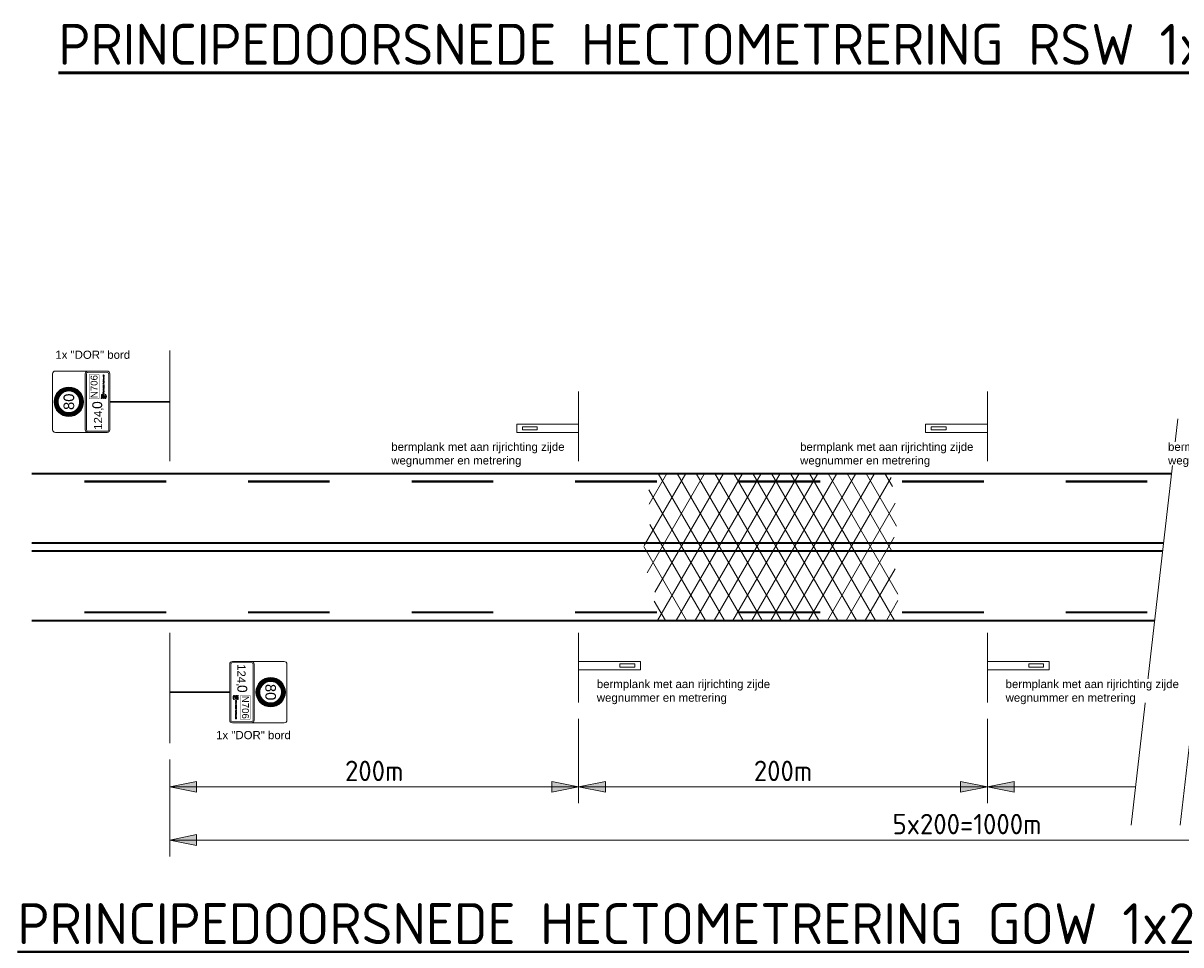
# Model space of a CAD drawing. Header units: metres. Extents: x -699 to 2316, y -1199 to 781.
# Tile 121 of 256: x -97 to -82, y -102 to -90. Entities that reach past the tile are written whole.
import ezdxf
from ezdxf.enums import TextEntityAlignment as Align

# ---------------------------------------------------------------- set-up
doc = ezdxf.new("R2010")
doc.units = ezdxf.units.M
doc.header["$PDMODE"] = 1
doc.linetypes.add('XX-CENTER', pattern=[8, 5, -1, 1, -1])
for name, color, linetype, lineweight in [('B-WE-VW-VERKEERSTEKEN_BORD-G', 7, 'Continuous', 18), ('N-WE-VH-KANTVERHARDING-G', 210, 'Continuous', 35), ('N-WE-VH-VERHARDING_ASFALT-A', 252, 'Continuous', 18), ('N-WE-VW-MARKERING_LANGS_STREEP_DOORGETROKKEN_020-G', 7, 'Continuous', 18), ('X-XX-AL-AANPIJLING-M-100', 7, 'Continuous', 18), ('X-XX-AL-T50', 130, 'Continuous', 50), ('X-XX-AL-VERWIJZING_DOORSNEDE-G', 7, 'XX-CENTER', 18)]:
    doc.layers.add(name, color=color, linetype=linetype, lineweight=lineweight)
doc.styles.add('ariel', font='arial.ttf')
doc.styles.add('borden', font='arial.ttf')
doc.styles.add('NLCS-ISO', font='NLCS-ISO.ttf')
doc.styles.add('NLCS-ISO Standaard', font='NLCS-ISO.ttf')
doc.dimstyles.new('NLCS-M100-T25-Pijl-A', dxfattribs={"dimtxt": 0.25, "dimasz": 0.1875, "dimexe": 0.2, "dimexo": 0.2, "dimgap": 0.07, "dimtad": 1, "dimlfac": -1, "dimzin": 0, "dimdsep": 46, "dimtxsty": 'NLCS-ISO Standaard', "dimblk": 'Pijl', "dimblk1": 'Pijl', "dimblk2": 'Pijl', "dimcen": 2.5, "dimdle": 2, "dimclrd": 256, "dimclre": 256, "dimclrt": 256, "dimadec": 0, "dimazin": 0, "dimtfac": 1, "dimtofl": 0, "dimtmove": 0, "dimatfit": 3, "dimldrblk": 'Pijl', "dimfxl": 1, "dimtolj": 1, "dimtzin": 0, "dimlwd": 18, "dimlwe": 18, "dimarcsym": 0})

# ---------------------------------------------------------------- blocks, each defined once
blk = doc.blocks.new('Pijl')
h = blk.add_hatch(color=256)
h.paths.add_polyline_path([(0, 0), (-1.75, 0.352), (-1.75, 0)])
h.paths.add_polyline_path([(-1.75, 0), (-1.75, -0.352), (0, 0)])
for p, q in [((-1.902, 0), (0, 0)), ((0, 0), (-1.75, 0.352)), ((-1.75, 0.352), (-1.75, -0.352)), ((0, 0), (-1.75, -0.352))]:
    blk.add_line(p, q)
blk = doc.blocks.new('*D623')
at = {"layer": 'Defpoints', "color": 0, "transparency": 16777216}
for p in [(-89.817, -98.774), (-94.817, -99.274), (-89.817, -99.807)]:
    blk.add_point(p, dxfattribs=at)
at = {"layer": 'X-XX-AL-AANPIJLING-M-100', "lineweight": 18, "transparency": 16777216}
for p, q in [((-89.817, -98.974), (-89.817, -100.007)), ((-94.817, -99.474), (-94.817, -100.007)), ((-94.63, -99.807), (-90.005, -99.807))]:
    blk.add_line(p, q, dxfattribs=at)
at = {"layer": 'X-XX-AL-AANPIJLING-M-100', "lineweight": 18, "transparency": 16777216, "xscale": 0.1875, "yscale": 0.1875, "zscale": 0.1875, "rotation": 180}
blk.add_blockref('Pijl', (-94.817, -99.807), dxfattribs=at)
at = {"layer": 'X-XX-AL-AANPIJLING-M-100', "lineweight": 18, "transparency": 16777216, "xscale": 0.1875, "yscale": 0.1875, "zscale": 0.1875}
blk.add_blockref('Pijl', (-89.817, -99.807), dxfattribs=at)
at = {"layer": 'X-XX-AL-AANPIJLING-M-100', "transparency": 16777216, "insert": (-92.317, -99.612), "char_height": 0.25, "attachment_point": 5, "style": 'NLCS-ISO Standaard'}
blk.add_mtext('\\A1;200m', dxfattribs=at)
blk = doc.blocks.new('*D624')
at = {"layer": 'Defpoints', "color": 0, "transparency": 16777216}
for p in [(-89.817, -98.774), (-84.817, -98.774), (-84.817, -99.807)]:
    blk.add_point(p, dxfattribs=at)
at = {"layer": 'X-XX-AL-AANPIJLING-M-100', "lineweight": 18, "transparency": 16777216}
for p, q in [((-89.817, -98.974), (-89.817, -100.007)), ((-84.817, -98.974), (-84.817, -100.007)), ((-89.63, -99.807), (-85.005, -99.807))]:
    blk.add_line(p, q, dxfattribs=at)
at = {"layer": 'X-XX-AL-AANPIJLING-M-100', "lineweight": 18, "transparency": 16777216, "xscale": 0.1875, "yscale": 0.1875, "zscale": 0.1875, "rotation": 180}
blk.add_blockref('Pijl', (-89.817, -99.807), dxfattribs=at)
at = {"layer": 'X-XX-AL-AANPIJLING-M-100', "lineweight": 18, "transparency": 16777216, "xscale": 0.1875, "yscale": 0.1875, "zscale": 0.1875}
blk.add_blockref('Pijl', (-84.817, -99.807), dxfattribs=at)
at = {"layer": 'X-XX-AL-AANPIJLING-M-100', "transparency": 16777216, "insert": (-87.317, -99.612), "char_height": 0.25, "attachment_point": 5, "style": 'NLCS-ISO Standaard'}
blk.add_mtext('\\A1;200m', dxfattribs=at)
blk = doc.blocks.new('*D645')
at = {"layer": 'Defpoints', "color": 0, "transparency": 16777216}
for p in [(-94.817, -99.274), (-75.317, -99.274), (-75.317, -100.457)]:
    blk.add_point(p, dxfattribs=at)
at = {"layer": 'X-XX-AL-AANPIJLING-M-100', "lineweight": 18, "transparency": 16777216}
for p, q in [((-94.817, -99.474), (-94.817, -100.657)), ((-75.317, -99.474), (-75.317, -100.657)), ((-94.63, -100.457), (-75.505, -100.457))]:
    blk.add_line(p, q, dxfattribs=at)
at = {"layer": 'X-XX-AL-AANPIJLING-M-100', "lineweight": 18, "transparency": 16777216, "xscale": 0.1875, "yscale": 0.1875, "zscale": 0.1875, "rotation": 180}
blk.add_blockref('Pijl', (-94.817, -100.457), dxfattribs=at)
at = {"layer": 'X-XX-AL-AANPIJLING-M-100', "lineweight": 18, "transparency": 16777216, "xscale": 0.1875, "yscale": 0.1875, "zscale": 0.1875}
blk.add_blockref('Pijl', (-75.317, -100.457), dxfattribs=at)
at = {"layer": 'X-XX-AL-AANPIJLING-M-100', "transparency": 16777216, "insert": (-85.067, -100.262), "char_height": 0.25, "attachment_point": 5, "style": 'NLCS-ISO Standaard'}
blk.add_mtext('\\A1;5x200=1000m', dxfattribs=at)
blk = doc.blocks.new('Logo_PFL_Contour_HBBORD')
at = {"layer": 'B-WE-VW-VERKEERSTEKEN_BORD-G', "color": 8, "lineweight": 5}
for points in [[(-0.0634, -0.0163), (-0.0482, -0.0163), (-0.0482, -0.0138), (-0.0634, -0.0138), (-0.0634, -0.0163)], [(-0.0142, -0.0302), (-0.0142, -0.0247), (-0.0133, -0.0247), (-0.0133, -0.0302), (-0.0142, -0.0302)], [(0.0037, -0.0302), (0.0037, -0.0247), (0.0046, -0.0247), (0.0046, -0.0302), (0.0037, -0.0302)], [(0.0076, -0.0302), (0.0076, -0.0247), (0.0107, -0.0247), (0.0107, -0.0254), (0.0086, -0.0254), (0.0086, -0.027), (0.0106, -0.027), (0.0106, -0.0277), (0.0086, -0.0277), (0.0086, -0.0294), (0.0107, -0.0294), (0.0107, -0.0302), (0.0076, -0.0302)], [(0.0175, -0.0238), (0.0175, -0.0261), (0.0201, -0.0261), (0.0201, -0.0269), (0.0175, -0.0269), (0.0175, -0.0302), (0.0166, -0.0302), (0.0166, -0.023), (0.0202, -0.023), (0.0202, -0.0238), (0.0175, -0.0238)], [(0.0226, -0.0302), (0.0226, -0.0247), (0.0235, -0.0247), (0.0235, -0.0293), (0.0255, -0.0293), (0.0255, -0.0302), (0.0226, -0.0302)], [(0.0277, -0.0302), (0.0277, -0.0247), (0.0308, -0.0247), (0.0308, -0.0254), (0.0287, -0.0254), (0.0287, -0.027), (0.0307, -0.027), (0.0307, -0.0277), (0.0287, -0.0277), (0.0287, -0.0294), (0.0308, -0.0294), (0.0308, -0.0302), (0.0277, -0.0302)], [(0.0473, -0.0302), (0.0473, -0.0247), (0.0482, -0.0247), (0.0482, -0.0293), (0.0502, -0.0293), (0.0502, -0.0302), (0.0473, -0.0302)], [(0.0559, -0.0302), (0.0555, -0.029), (0.053, -0.029), (0.0526, -0.0302), (0.0516, -0.0302), (0.0537, -0.0247), (0.0548, -0.0247), (0.057, -0.0302), (0.0559, -0.0302)]]:
    blk.add_lwpolyline(points, dxfattribs=at)
for points, knots in [([(-0.0621, -0.039), (-0.0634, -0.0387), (-0.0642, -0.0384), (-0.0652, -0.0381), (-0.0652, -0.0381), (-0.0626, -0.0335), (-0.0626, -0.0335), (-0.0626, -0.0335), (-0.0597, -0.0278), (-0.0534, -0.0278), (-0.0529, -0.0278), (-0.0512, -0.028), (-0.0512, -0.028), (-0.0512, -0.028), (-0.0509, -0.0252), (-0.0568, -0.0249), (-0.0618, -0.0247), (-0.064, -0.0216), (-0.0652, -0.0204), (-0.0667, -0.019), (-0.0708, -0.0172), (-0.0712, -0.017), (-0.0718, -0.0168), (-0.0722, -0.0162), (-0.0722, -0.0156), (-0.0722, -0.0156), (-0.0722, -0.0121), (-0.0722, -0.0121), (-0.0722, -0.0127), (-0.0719, -0.0131), (-0.0712, -0.0134), (-0.0709, -0.0136), (-0.0655, -0.0165), (-0.064, -0.0179), (-0.0626, -0.0191), (-0.0601, -0.0225), (-0.0564, -0.0225), (-0.0564, -0.0225), (-0.0561, -0.0225), (-0.0561, -0.0225), (-0.0544, -0.0225), (-0.0508, -0.0211), (-0.0491, -0.0202), (-0.0488, -0.0201), (-0.0483, -0.0199), (-0.0482, -0.0194), (-0.0482, -0.0194), (-0.0482, -0.0216), (-0.0482, -0.0216), (-0.0482, -0.0222), (-0.0486, -0.0223), (-0.0491, -0.0225), (-0.0501, -0.023), (-0.0523, -0.024), (-0.0523, -0.024), (-0.0521, -0.0241), (-0.052, -0.0241), (-0.0518, -0.0242), (-0.0491, -0.0255), (-0.0489, -0.028), (-0.0489, -0.028), (-0.0489, -0.028), (-0.0487, -0.0302), (-0.0487, -0.0302), (-0.0487, -0.0302), (-0.051, -0.0297), (-0.0529, -0.0297), (-0.0581, -0.0297), (-0.0604, -0.0349), (-0.0604, -0.0349), (-0.0604, -0.0349), (-0.0621, -0.039), (-0.0621, -0.039)], [0, 0, 0, 0, 1, 1, 1, 2, 2, 2, 3, 3, 3, 4, 4, 4, 5, 5, 5, 6, 6, 6, 7, 7, 7, 8, 8, 8, 9, 9, 9, 10, 10, 10, 11, 11, 11, 12, 12, 12, 13, 13, 13, 14, 14, 14, 15, 15, 15, 16, 16, 16, 17, 17, 17, 18, 18, 18, 19, 19, 19, 20, 20, 20, 21, 21, 21, 22, 22, 22, 23, 23, 23, 24, 24, 24, 24]), ([(-0.0717, -0.0344), (-0.0717, -0.0344), (-0.0661, -0.029), (-0.0661, -0.029), (-0.0661, -0.029), (-0.0693, -0.0276), (-0.0713, -0.0268), (-0.0719, -0.0266), (-0.0722, -0.0261), (-0.0722, -0.0255), (-0.0722, -0.0255), (-0.0722, -0.0226), (-0.0722, -0.0226), (-0.0722, -0.0232), (-0.0719, -0.0236), (-0.0713, -0.0239), (-0.0672, -0.0259), (-0.0625, -0.0283), (-0.0625, -0.0283), (-0.0625, -0.0283), (-0.0693, -0.0362), (-0.0693, -0.0362), (-0.0701, -0.0357), (-0.0709, -0.035), (-0.0717, -0.0344)], [0, 0, 0, 0, 1, 1, 1, 2, 2, 2, 3, 3, 3, 4, 4, 4, 5, 5, 5, 6, 6, 6, 7, 7, 7, 8, 8, 8, 8]), ([(-0.0721, -0.0406), (-0.0687, -0.0433), (-0.0648, -0.0448), (-0.0602, -0.0448), (-0.0557, -0.0448), (-0.0516, -0.0432), (-0.0483, -0.0407), (-0.0483, -0.0407), (-0.0483, -0.0371), (-0.0483, -0.0371), (-0.0514, -0.0402), (-0.0554, -0.0419), (-0.0602, -0.0419), (-0.0651, -0.0419), (-0.0685, -0.0402), (-0.0721, -0.037), (-0.0721, -0.037), (-0.0721, -0.0406), (-0.0721, -0.0406)], [0, 0, 0, 0, 1, 1, 1, 2, 2, 2, 3, 3, 3, 4, 4, 4, 5, 5, 5, 6, 6, 6, 6]), ([(-0.0393, -0.0275), (-0.0395, -0.0275), (-0.0397, -0.0275), (-0.0399, -0.0274), (-0.0399, -0.0274), (-0.0399, -0.0302), (-0.0399, -0.0302), (-0.0399, -0.0302), (-0.0409, -0.0302), (-0.0409, -0.0302), (-0.0409, -0.0302), (-0.0409, -0.023), (-0.0409, -0.023), (-0.0404, -0.023), (-0.0398, -0.023), (-0.0391, -0.023), (-0.0375, -0.023), (-0.0366, -0.0238), (-0.0366, -0.0251), (-0.0366, -0.0265), (-0.0377, -0.0275), (-0.0393, -0.0275)], [0, 0, 0, 0, 1, 1, 1, 2, 2, 2, 3, 3, 3, 4, 4, 4, 5, 5, 5, 6, 6, 6, 7, 7, 7, 7]), ([(-0.0392, -0.0238), (-0.0395, -0.0238), (-0.0397, -0.0238), (-0.0399, -0.0238), (-0.0399, -0.0238), (-0.0399, -0.0266), (-0.0399, -0.0266), (-0.0397, -0.0266), (-0.0395, -0.0267), (-0.0393, -0.0267), (-0.0383, -0.0266), (-0.0376, -0.0261), (-0.0376, -0.0252), (-0.0376, -0.0243), (-0.0381, -0.0238), (-0.0392, -0.0238)], [0, 0, 0, 0, 1, 1, 1, 2, 2, 2, 3, 3, 3, 4, 4, 4, 5, 5, 5, 5]), ([(-0.0315, -0.0302), (-0.0315, -0.0302), (-0.0333, -0.0278), (-0.0333, -0.0278), (-0.0333, -0.0278), (-0.0333, -0.0278), (-0.0333, -0.0278), (-0.0333, -0.0278), (-0.0333, -0.0302), (-0.0333, -0.0302), (-0.0333, -0.0302), (-0.0343, -0.0302), (-0.0343, -0.0302), (-0.0343, -0.0302), (-0.0343, -0.0247), (-0.0343, -0.0247), (-0.0339, -0.0246), (-0.0333, -0.0246), (-0.0327, -0.0246), (-0.0314, -0.0246), (-0.0306, -0.0251), (-0.0306, -0.0261), (-0.0306, -0.027), (-0.0313, -0.0276), (-0.0323, -0.0277), (-0.0322, -0.0278), (-0.032, -0.0281), (-0.0318, -0.0283), (-0.0318, -0.0283), (-0.0303, -0.0302), (-0.0303, -0.0302), (-0.0303, -0.0302), (-0.0315, -0.0302), (-0.0315, -0.0302)], [0, 0, 0, 0, 1, 1, 1, 2, 2, 2, 3, 3, 3, 4, 4, 4, 5, 5, 5, 6, 6, 6, 7, 7, 7, 8, 8, 8, 9, 9, 9, 10, 10, 10, 11, 11, 11, 11]), ([(-0.0328, -0.0254), (-0.033, -0.0254), (-0.0332, -0.0254), (-0.0333, -0.0254), (-0.0333, -0.0254), (-0.0333, -0.0271), (-0.0333, -0.0271), (-0.0332, -0.0271), (-0.033, -0.0272), (-0.0328, -0.0272), (-0.0321, -0.0272), (-0.0317, -0.0268), (-0.0317, -0.0262), (-0.0317, -0.0257), (-0.0321, -0.0254), (-0.0328, -0.0254)], [0, 0, 0, 0, 1, 1, 1, 2, 2, 2, 3, 3, 3, 4, 4, 4, 5, 5, 5, 5]), ([(-0.0259, -0.0302), (-0.0277, -0.0302), (-0.0285, -0.0291), (-0.0285, -0.0275), (-0.0285, -0.0257), (-0.0272, -0.0246), (-0.0257, -0.0246), (-0.0241, -0.0246), (-0.023, -0.0255), (-0.023, -0.0274), (-0.023, -0.0292), (-0.0243, -0.0302), (-0.0259, -0.0302)], [0, 0, 0, 0, 1, 1, 1, 2, 2, 2, 3, 3, 3, 4, 4, 4, 4]), ([(-0.0258, -0.0254), (-0.0267, -0.0254), (-0.0275, -0.0261), (-0.0275, -0.0274), (-0.0275, -0.0285), (-0.027, -0.0294), (-0.0258, -0.0294), (-0.0248, -0.0294), (-0.0241, -0.0288), (-0.0241, -0.0274), (-0.0241, -0.0261), (-0.0247, -0.0254), (-0.0258, -0.0254)], [0, 0, 0, 0, 1, 1, 1, 2, 2, 2, 3, 3, 3, 4, 4, 4, 4]), ([(-0.0184, -0.0302), (-0.0184, -0.0302), (-0.0195, -0.0302), (-0.0195, -0.0302), (-0.0195, -0.0302), (-0.0216, -0.0247), (-0.0216, -0.0247), (-0.0216, -0.0247), (-0.0205, -0.0247), (-0.0205, -0.0247), (-0.0205, -0.0247), (-0.0194, -0.0277), (-0.0194, -0.0277), (-0.0192, -0.0282), (-0.019, -0.0287), (-0.0189, -0.0291), (-0.0189, -0.0291), (-0.0189, -0.0291), (-0.0189, -0.0291), (-0.0187, -0.0287), (-0.0186, -0.0282), (-0.0184, -0.0278), (-0.0184, -0.0278), (-0.0172, -0.0247), (-0.0172, -0.0247), (-0.0172, -0.0247), (-0.0162, -0.0247), (-0.0162, -0.0247), (-0.0162, -0.0247), (-0.0184, -0.0302), (-0.0184, -0.0302)], [0, 0, 0, 0, 1, 1, 1, 2, 2, 2, 3, 3, 3, 4, 4, 4, 5, 5, 5, 6, 6, 6, 7, 7, 7, 8, 8, 8, 9, 9, 9, 10, 10, 10, 10]), ([(-0.0067, -0.0302), (-0.0067, -0.0302), (-0.0088, -0.0269), (-0.0088, -0.0269), (-0.009, -0.0266), (-0.0092, -0.0262), (-0.0094, -0.0259), (-0.0094, -0.0259), (-0.0094, -0.0259), (-0.0094, -0.0259), (-0.0094, -0.0262), (-0.0093, -0.0266), (-0.0093, -0.0272), (-0.0093, -0.0272), (-0.0093, -0.0302), (-0.0093, -0.0302), (-0.0093, -0.0302), (-0.0103, -0.0302), (-0.0103, -0.0302), (-0.0103, -0.0302), (-0.0103, -0.0247), (-0.0103, -0.0247), (-0.0103, -0.0247), (-0.009, -0.0247), (-0.009, -0.0247), (-0.009, -0.0247), (-0.007, -0.0278), (-0.007, -0.0278), (-0.0067, -0.0282), (-0.0065, -0.0286), (-0.0063, -0.0289), (-0.0063, -0.0289), (-0.0063, -0.0289), (-0.0063, -0.0289), (-0.0063, -0.0286), (-0.0063, -0.028), (-0.0063, -0.0272), (-0.0063, -0.0272), (-0.0064, -0.0247), (-0.0064, -0.0247), (-0.0064, -0.0247), (-0.0054, -0.0247), (-0.0054, -0.0247), (-0.0054, -0.0247), (-0.0054, -0.0302), (-0.0054, -0.0302), (-0.0054, -0.0302), (-0.0067, -0.0302), (-0.0067, -0.0302)], [0, 0, 0, 0, 1, 1, 1, 2, 2, 2, 3, 3, 3, 4, 4, 4, 5, 5, 5, 6, 6, 6, 7, 7, 7, 8, 8, 8, 9, 9, 9, 10, 10, 10, 11, 11, 11, 12, 12, 12, 13, 13, 13, 14, 14, 14, 15, 15, 15, 16, 16, 16, 16]), ([(-0.0003, -0.0302), (-0.002, -0.0302), (-0.0029, -0.0292), (-0.0029, -0.0275), (-0.0029, -0.026), (-0.0021, -0.0246), (0, -0.0246), (0.0004, -0.0246), (0.0008, -0.0246), (0.0012, -0.0248), (0.0012, -0.0248), (0.0011, -0.0256), (0.0011, -0.0256), (0.0007, -0.0255), (0.0003, -0.0254), (-0.0001, -0.0254), (-0.0013, -0.0254), (-0.0019, -0.0263), (-0.0019, -0.0274), (-0.0019, -0.0287), (-0.0012, -0.0294), (-0.0001, -0.0294), (0.0004, -0.0294), (0.0008, -0.0293), (0.0012, -0.0291), (0.0012, -0.0291), (0.0013, -0.03), (0.0013, -0.03), (0.0008, -0.0301), (0.0003, -0.0302), (-0.0003, -0.0302)], [0, 0, 0, 0, 1, 1, 1, 2, 2, 2, 3, 3, 3, 4, 4, 4, 5, 5, 5, 6, 6, 6, 7, 7, 7, 8, 8, 8, 9, 9, 9, 10, 10, 10, 10]), ([(0.0358, -0.0302), (0.0358, -0.0302), (0.0347, -0.0302), (0.0347, -0.0302), (0.0347, -0.0302), (0.0326, -0.0247), (0.0326, -0.0247), (0.0326, -0.0247), (0.0336, -0.0247), (0.0336, -0.0247), (0.0336, -0.0247), (0.0348, -0.0277), (0.0348, -0.0277), (0.035, -0.0282), (0.0351, -0.0287), (0.0352, -0.0291), (0.0352, -0.0291), (0.0353, -0.0291), (0.0353, -0.0291), (0.0354, -0.0287), (0.0356, -0.0282), (0.0357, -0.0278), (0.0357, -0.0278), (0.0369, -0.0247), (0.0369, -0.0247), (0.0369, -0.0247), (0.0379, -0.0247), (0.0379, -0.0247), (0.0379, -0.0247), (0.0358, -0.0302), (0.0358, -0.0302)], [0, 0, 0, 0, 1, 1, 1, 2, 2, 2, 3, 3, 3, 4, 4, 4, 5, 5, 5, 6, 6, 6, 7, 7, 7, 8, 8, 8, 9, 9, 9, 10, 10, 10, 10]), ([(0.042, -0.0302), (0.0402, -0.0302), (0.0394, -0.0291), (0.0394, -0.0275), (0.0394, -0.0257), (0.0407, -0.0246), (0.0422, -0.0246), (0.0438, -0.0246), (0.0448, -0.0255), (0.0448, -0.0274), (0.0448, -0.0292), (0.0436, -0.0302), (0.042, -0.0302)], [0, 0, 0, 0, 1, 1, 1, 2, 2, 2, 3, 3, 3, 4, 4, 4, 4]), ([(0.0421, -0.0254), (0.0412, -0.0254), (0.0404, -0.0261), (0.0404, -0.0274), (0.0404, -0.0285), (0.0409, -0.0294), (0.0421, -0.0294), (0.043, -0.0294), (0.0438, -0.0288), (0.0438, -0.0274), (0.0438, -0.0261), (0.0431, -0.0254), (0.0421, -0.0254)], [0, 0, 0, 0, 1, 1, 1, 2, 2, 2, 3, 3, 3, 4, 4, 4, 4]), ([(0.0545, -0.0266), (0.0544, -0.0263), (0.0543, -0.0259), (0.0542, -0.0257), (0.0542, -0.0257), (0.0542, -0.0257), (0.0542, -0.0257), (0.0542, -0.0259), (0.0541, -0.0263), (0.0539, -0.0266), (0.0539, -0.0266), (0.0533, -0.0283), (0.0533, -0.0283), (0.0533, -0.0283), (0.0552, -0.0283), (0.0552, -0.0283), (0.0552, -0.0283), (0.0545, -0.0266), (0.0545, -0.0266)], [0, 0, 0, 0, 1, 1, 1, 2, 2, 2, 3, 3, 3, 4, 4, 4, 5, 5, 5, 6, 6, 6, 6]), ([(0.0627, -0.0302), (0.0627, -0.0302), (0.0606, -0.0269), (0.0606, -0.0269), (0.0604, -0.0266), (0.0602, -0.0262), (0.06, -0.0259), (0.06, -0.0259), (0.06, -0.0259), (0.06, -0.0259), (0.0601, -0.0262), (0.0601, -0.0266), (0.0601, -0.0272), (0.0601, -0.0272), (0.0601, -0.0302), (0.0601, -0.0302), (0.0601, -0.0302), (0.0591, -0.0302), (0.0591, -0.0302), (0.0591, -0.0302), (0.0591, -0.0247), (0.0591, -0.0247), (0.0591, -0.0247), (0.0604, -0.0247), (0.0604, -0.0247), (0.0604, -0.0247), (0.0625, -0.0278), (0.0625, -0.0278), (0.0627, -0.0282), (0.0629, -0.0286), (0.0631, -0.0289), (0.0631, -0.0289), (0.0631, -0.0289), (0.0631, -0.0289), (0.0631, -0.0286), (0.0631, -0.028), (0.0631, -0.0272), (0.0631, -0.0272), (0.0631, -0.0247), (0.0631, -0.0247), (0.0631, -0.0247), (0.064, -0.0247), (0.064, -0.0247), (0.064, -0.0247), (0.064, -0.0302), (0.064, -0.0302), (0.064, -0.0302), (0.0627, -0.0302), (0.0627, -0.0302)], [0, 0, 0, 0, 1, 1, 1, 2, 2, 2, 3, 3, 3, 4, 4, 4, 5, 5, 5, 6, 6, 6, 7, 7, 7, 8, 8, 8, 9, 9, 9, 10, 10, 10, 11, 11, 11, 12, 12, 12, 13, 13, 13, 14, 14, 14, 15, 15, 15, 16, 16, 16, 16]), ([(0.0686, -0.0302), (0.0679, -0.0302), (0.0674, -0.0302), (0.067, -0.0302), (0.067, -0.0302), (0.067, -0.0247), (0.067, -0.0247), (0.0675, -0.0247), (0.0683, -0.0246), (0.0689, -0.0246), (0.0707, -0.0246), (0.0718, -0.0254), (0.0718, -0.0273), (0.0718, -0.0293), (0.0704, -0.0302), (0.0686, -0.0302)], [0, 0, 0, 0, 1, 1, 1, 2, 2, 2, 3, 3, 3, 4, 4, 4, 5, 5, 5, 5]), ([(0.0687, -0.0254), (0.0685, -0.0254), (0.0682, -0.0254), (0.068, -0.0254), (0.068, -0.0254), (0.068, -0.0294), (0.068, -0.0294), (0.0681, -0.0294), (0.0685, -0.0294), (0.0687, -0.0294), (0.0699, -0.0294), (0.0708, -0.0288), (0.0708, -0.0274), (0.0708, -0.0261), (0.0701, -0.0254), (0.0687, -0.0254)], [0, 0, 0, 0, 1, 1, 1, 2, 2, 2, 3, 3, 3, 4, 4, 4, 5, 5, 5, 5])]:
    blk.add_open_spline(points, degree=3, knots=knots, dxfattribs=at)

msp = doc.modelspace()

# ---------------------------------------------------------------- linework, layer by layer
at = {"layer": 'B-WE-VW-VERKEERSTEKEN_BORD-G', "color": 8, "lineweight": 5}
for p, q in [((-89.8173, -95.3738), (-90.5741, -95.3738)), ((-90.5741, -95.4743), (-90.5741, -95.3738)), ((-90.5037, -95.404), (-90.3229, -95.404)), ((-90.5037, -95.4442), (-90.5037, -95.404)), ((-90.3225, -95.4442), (-90.3225, -95.404)), ((-84.8173, -95.3738), (-85.5741, -95.3738)), ((-85.5741, -95.4743), (-85.5741, -95.3738)), ((-85.5037, -95.404), (-85.3229, -95.404)), ((-85.5037, -95.4442), (-85.5037, -95.404)), ((-85.3225, -95.4442), (-85.3225, -95.404)), ((-89.8195, -95.4743), (-90.5741, -95.4743)), ((-90.5037, -95.4442), (-90.3229, -95.4442)), ((-84.8195, -95.4743), (-85.5741, -95.4743)), ((-85.5037, -95.4442), (-85.3229, -95.4442)), ((-89.8173, -98.3748), (-89.0605, -98.3748)), ((-89.815, -98.2743), (-89.0605, -98.2743)), ((-89.312, -98.3044), (-89.312, -98.3446)), ((-89.1308, -98.3044), (-89.3117, -98.3044)), ((-89.1308, -98.3446), (-89.3117, -98.3446)), ((-89.1308, -98.3044), (-89.1308, -98.3446)), ((-89.0605, -98.2743), (-89.0605, -98.3748)), ((-84.8173, -98.3748), (-84.0605, -98.3748)), ((-84.815, -98.2743), (-84.0605, -98.2743)), ((-84.312, -98.3044), (-84.312, -98.3446)), ((-84.1308, -98.3044), (-84.3117, -98.3044)), ((-84.1308, -98.3446), (-84.3117, -98.3446)), ((-84.1308, -98.3044), (-84.1308, -98.3446)), ((-84.0605, -98.2743), (-84.0605, -98.3748))]:
    msp.add_line(p, q, dxfattribs=at)
at = {"layer": 'B-WE-VW-VERKEERSTEKEN_BORD-G', "color": 8, "lineweight": 5, "flags": 128}
for points in [[(-96.2163, -94.7243, 0.4142136), (-96.2502, -94.7582), (-96.2502, -95.4404, 0.4142136), (-96.2163, -95.4743), (-95.8163, -95.4743, -0.4142136), (-95.8502, -95.4404), (-95.8502, -94.7582, -0.4142136), (-95.8163, -94.7243)], [(-93.4182, -99.0243, 0.4142136), (-93.3844, -98.9904), (-93.3844, -98.3082, 0.4142136), (-93.4182, -98.2743), (-93.8182, -98.2743, -0.4142136), (-93.7844, -98.3082), (-93.7844, -98.9904, -0.4142136), (-93.8182, -99.0243)]]:
    msp.add_lwpolyline(points, format="xyb", close=True, dxfattribs=at)
at = {"layer": 'B-WE-VW-VERKEERSTEKEN_BORD-G', "color": 8, "lineweight": 5}
for points in [[(-95.8163, -94.7243, 0.4142136), (-95.8502, -94.7582), (-95.8502, -95.4404, 0.4142136), (-95.8163, -95.4743), (-95.584, -95.4743, 0.4142136), (-95.5502, -95.4404), (-95.5502, -94.7582, 0.4142136), (-95.584, -94.7243)], [(-93.8182, -99.0243, 0.4142136), (-93.7844, -98.9904), (-93.7844, -98.3082, 0.4142136), (-93.8182, -98.2743), (-94.0505, -98.2743, 0.4142136), (-94.0844, -98.3082), (-94.0844, -98.9904, 0.4142136), (-94.0505, -99.0243)]]:
    msp.add_lwpolyline(points, format="xyb", close=True, dxfattribs=at)
for points, const_width in [([(-95.5652, -95.4404), (-95.5652, -94.7582, 0.4142136), (-95.584, -94.7393), (-95.8163, -94.7393, 0.4142136), (-95.8352, -94.7582), (-95.8352, -95.4404, 0.4142136), (-95.8163, -95.4593), (-95.584, -95.4593, 0.4142136)], 0.00943), ([(-95.6813, -95.0544), (-95.6813, -94.775, 0.4142136), (-95.6898, -94.7665), (-95.7936, -94.7665, 0.4142136), (-95.8021, -94.775), (-95.8021, -95.0544, 0.4142136), (-95.7936, -95.0628), (-95.6898, -95.0628, 0.4142136)], 0.00422), ([(-94.0694, -98.3082), (-94.0694, -98.9904, 0.4142136), (-94.0505, -99.0093), (-93.8182, -99.0093, 0.4142136), (-93.7994, -98.9904), (-93.7994, -98.3082, 0.4142136), (-93.8182, -98.2893), (-94.0505, -98.2893, 0.4142136)], 0.00943), ([(-93.9532, -98.6942), (-93.9532, -98.9737, 0.4142136), (-93.9448, -98.9821), (-93.8409, -98.9821, 0.4142136), (-93.8325, -98.9737), (-93.8325, -98.6942, 0.4142136), (-93.8409, -98.6858), (-93.9448, -98.6858, 0.4142136)], 0.00422)]:
    msp.add_lwpolyline(points, format="xyb", close=True, dxfattribs=dict(at, const_width=const_width))
at = {"layer": 'B-WE-VW-VERKEERSTEKEN_BORD-G', "color": 8, "lineweight": 5, "const_width": 0.0478, "flags": 128}
for points in [[(-96.0259, -95.2534, -1.0735948), (-96.0524, -94.9433, -0.924712), (-96.0259, -95.2534, -0.924712)], [(-93.6087, -98.4952, -1.0735948), (-93.5821, -98.8053, -0.924712), (-93.6087, -98.4952, -0.924712)]]:
    msp.add_lwpolyline(points, format="xyb", dxfattribs=at)
at = {"layer": 'B-WE-VW-VERKEERSTEKEN_BORD-G', "color": 8, "lineweight": 5, "flags": 128}
for points in [[(-96.0298, -95.2298, -1.0741126), (-96.0523, -94.9672, -0.925158), (-96.0298, -95.2298, -0.6819992)], [(-93.6047, -98.5188, -1.0741126), (-93.5822, -98.7814, -0.925158), (-93.6047, -98.5188, -0.6819992)]]:
    msp.add_lwpolyline(points, format="xyb", dxfattribs=at)
at = {"layer": 'B-WE-VW-VERKEERSTEKEN_BORD-G', "color": 8, "lineweight": 5, "const_width": 0.02}
for points in [[(-95.5502, -95.0993), (-94.8173, -95.0993)], [(-94.0844, -98.6493), (-94.8173, -98.6493)]]:
    msp.add_lwpolyline(points, dxfattribs=at)
at = {"layer": 'B-WE-VW-VERKEERSTEKEN_BORD-G', "color": 8, "lineweight": 5}
for centre in [(-96.0513, -95.0994), (-93.5833, -98.6492)]:
    msp.add_circle(centre, 0.18, dxfattribs=at)
at = {"layer": 'N-WE-VH-KANTVERHARDING-G', "color": 8, "lineweight": 5}
for p, q in [((-94.8173, -95.8243), (-94.8173, -94.4743)), ((-89.8173, -94.9743), (-89.8173, -95.8243)), ((-84.8173, -94.9743), (-84.8173, -95.8243)), ((-94.8173, -97.9243), (-94.8173, -99.2743)), ((-89.8173, -98.7743), (-89.8173, -97.9243)), ((-84.8173, -98.7743), (-84.8173, -97.9243))]:
    msp.add_line(p, q, dxfattribs=at)
at = {"layer": 'N-WE-VH-KANTVERHARDING-G', "flags": 128}
for points in [[(-96.5052, -95.9743), (-82.5647, -95.9743)], [(-96.5052, -97.7743), (-82.7715, -97.7743)]]:
    msp.add_lwpolyline(points, dxfattribs=at)
at = {"layer": 'N-WE-VH-VERHARDING_ASFALT-A'}
for p, q in [((-89.0169, -96.8584), (-88.5065, -95.9743)), ((-88.9784, -97.1917), (-88.2755, -95.9743)), ((-88.9559, -96.3528), (-88.7374, -95.9743)), ((-88.8842, -97.4285), (-88.0446, -95.9743)), ((-88.8529, -97.7743), (-87.8137, -95.9743)), ((-88.842, -95.9743), (-87.8028, -97.7743)), ((-88.6219, -97.7743), (-87.5827, -95.9743)), ((-88.6111, -95.9743), (-87.5718, -97.7743)), ((-88.391, -97.7743), (-87.3518, -95.9743)), ((-88.3801, -95.9743), (-87.3409, -97.7743)), ((-88.1601, -97.7743), (-87.1208, -95.9743)), ((-88.1492, -95.9743), (-87.11, -97.7743)), ((-87.9291, -97.7743), (-86.8899, -95.9743)), ((-87.9182, -95.9743), (-86.879, -97.7743)), ((-87.6982, -97.7743), (-86.659, -95.9743)), ((-87.6873, -95.9743), (-86.6481, -97.7743)), ((-87.4672, -97.7743), (-86.428, -95.9743)), ((-87.4564, -95.9743), (-86.4171, -97.7743)), ((-87.2363, -97.7743), (-86.1971, -95.9743)), ((-87.2254, -95.9743), (-86.1862, -97.7743)), ((-86.9945, -95.9743), (-85.9553, -97.7743)), ((-86.7635, -95.9743), (-85.9113, -97.4504)), ((-86.5326, -95.9743), (-85.989, -96.9159)), ((-86.3017, -95.9743), (-85.9277, -96.622)), ((-86.0707, -95.9743), (-85.9784, -96.1342)), ((-87.0054, -97.7743), (-85.9961, -96.0262)), ((-88.9562, -96.1766), (-88.0337, -97.7743)), ((-86.7744, -97.7743), (-85.9451, -96.3378)), ((-88.9439, -96.5978), (-88.2647, -97.7743)), ((-86.5435, -97.7743), (-85.9557, -96.7562)), ((-89.0193, -96.8671), (-88.4956, -97.7743)), ((-86.3125, -97.7743), (-85.9469, -97.141)), ((-88.8922, -97.5373), (-88.7554, -97.7743)), ((-86.0527, -97.7743), (-85.9113, -97.5294))]:
    msp.add_line(p, q, dxfattribs=at)
at = {"layer": 'N-WE-VW-MARKERING_LANGS_STREEP_DOORGETROKKEN_020-G', "color": 253, "linetype": 'Continuous', "const_width": 0.025, "flags": 128}
for points in [[(-95.86, -96.0743), (-94.86, -96.0743)], [(-93.86, -96.0743), (-92.86, -96.0743)], [(-91.86, -96.0743), (-90.86, -96.0743)], [(-89.86, -96.0743), (-88.86, -96.0743)], [(-87.86, -96.0743), (-86.86, -96.0743)], [(-85.86, -96.0743), (-84.86, -96.0743)], [(-83.86, -96.0743), (-82.86, -96.0743)], [(-96.5052, -96.8243), (-82.6623, -96.8243)], [(-96.5052, -96.9243), (-82.6738, -96.9243)], [(-95.86, -97.6743), (-94.86, -97.6743)], [(-93.86, -97.6743), (-92.86, -97.6743)], [(-91.86, -97.6743), (-90.86, -97.6743)], [(-89.86, -97.6743), (-88.86, -97.6743)], [(-87.86, -97.6743), (-86.86, -97.6743)], [(-85.86, -97.6743), (-84.86, -97.6743)], [(-83.86, -97.6743), (-82.86, -97.6743)]]:
    msp.add_lwpolyline(points, dxfattribs=at)
at = {"layer": 'X-XX-AL-AANPIJLING-M-100', "lineweight": 18}
for p, q in [((-84.8173, -98.9743), (-84.8173, -100.007)), ((-84.6298, -99.807), (-83.005, -99.807))]:
    msp.add_line(p, q, dxfattribs=at)
at = {"layer": 'X-XX-AL-VERWIJZING_DOORSNEDE-G'}
for p, q in [((-83.0586, -100.2738), (-82.4541, -95.0115)), ((-82.4601, -100.2738), (-81.8556, -95.0115))]:
    msp.add_line(p, q, dxfattribs=at)

# ---------------------------------------------------------------- block references
at = {"xscale": 2, "yscale": 2, "zscale": 2}
for p, rotation in [((-95.6813, -94.9147), 89.99999999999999), ((-93.9532, -98.8339), 270)]:
    msp.add_blockref('Logo_PFL_Contour_HBBORD', p, dxfattribs=dict(at, rotation=rotation))
at = {"layer": 'X-XX-AL-AANPIJLING-M-100', "lineweight": 18, "xscale": 0.1875, "yscale": 0.1875, "zscale": 0.1875, "rotation": 180}
msp.add_blockref('Pijl', (-84.8173, -99.807), dxfattribs=at)

# ---------------------------------------------------------------- texts
at = {"layer": 'B-WE-VW-VERKEERSTEKEN_BORD-G', "color": 8, "lineweight": 5, "style": 'ariel'}
for p in [(-96.2163, -94.5743), (-94.2505, -99.2243)]:
    msp.add_text('1x "DOR" bord', height=0.1, dxfattribs=at).set_placement(p)
for s, height, rotation, p in [('N706', 0.08435, 90, (-95.7009, -95.0547)), ('0', 0.12, 90, (-95.6445, -95.1866)), ('124,', 0.1, 90, (-95.6445, -95.442)), ('124,', 0.1, 270, (-93.9901, -98.3066)), ('0', 0.12, 270, (-93.9901, -98.562)), ('N706', 0.08435, 270, (-93.9337, -98.6939))]:
    msp.add_text(s, height=height, rotation=rotation, dxfattribs=at).set_placement(p)
at = {"layer": 'B-WE-VW-VERKEERSTEKEN_BORD-G', "color": 8, "char_height": 0.1, "width": 2.168815, "attachment_point": 1, "style": 'ariel', "bg_fill": 3, "box_fill_scale": 1.1, "bg_fill_color": 256, "bg_fill_transparency": 0}
for insert in [(-92.108, -95.5993), (-87.108, -95.5993)]:
    msp.add_mtext('bermplank met aan rijrichting zijde wegnummer en metrering', dxfattribs=dict(at, insert=insert))
at = {"layer": 'B-WE-VW-VERKEERSTEKEN_BORD-G', "color": 8, "lineweight": 5, "style": 'borden'}
for rotation, p in [(90, (-96.0513, -95.0994)), (270, (-93.5833, -98.6492))]:
    msp.add_attdef('80', text='80', height=0.12939, rotation=rotation, dxfattribs=at).set_placement(p, align=Align.MIDDLE_CENTER)
at = {"layer": 'X-XX-AL-T50', "style": 'NLCS-ISO'}
for s, p in [('%%UPRINCIPEDOORSNEDE HECTOMETRERING RSW 1x2', (-96.1791, -90.9796)), ('%%UPRINCIPEDOORSNEDE HECTOMETRERING GOW 1x2', (-96.6791, -101.7296))]:
    msp.add_text(s, height=0.5, dxfattribs=at).set_placement(p)

# ---------------------------------------------------------------- dimensions: what is measured, and where the dimension line sits
at = {"layer": 'X-XX-AL-AANPIJLING-M-100'}
for base, p1, p2, text, picture, middle in [((-89.8173, -99.807), (-94.8173, -99.2743), (-89.8173, -98.7743), '200m', '*D623', (-92.3173, -99.612)), ((-84.8173, -99.807), (-89.8173, -98.7743), (-84.8173, -98.7743), '200m', '*D624', (-87.3173, -99.612)), ((-75.3173, -100.457), (-94.8173, -99.2743), (-75.3173, -99.2743), '5x200=1000m', '*D645', (-85.0673, -100.262))]:
    dim = msp.add_linear_dim(base=base, p1=p1, p2=p2, text=text, dimstyle='NLCS-M100-T25-Pijl-A', dxfattribs=at)
    dim.commit()
    dim.dimension.update_dxf_attribs({"geometry": picture, "text_midpoint": middle})

# ---------------------------------------------------------------- next in the draw order: texts
at = {"layer": 'B-WE-VW-VERKEERSTEKEN_BORD-G', "color": 8, "char_height": 0.1, "attachment_point": 1, "style": 'ariel', "bg_fill": 3, "box_fill_scale": 1.1, "bg_fill_color": 256, "bg_fill_transparency": 0}
for insert, width in [((-82.608, -95.5993), 2.168815), ((-89.5944, -98.4998), 2.418815), ((-84.5944, -98.4998), 2.418815)]:
    msp.add_mtext('bermplank met aan rijrichting zijde wegnummer en metrering', dxfattribs=dict(at, insert=insert, width=width))

doc.saveas('drawing.dxf')
